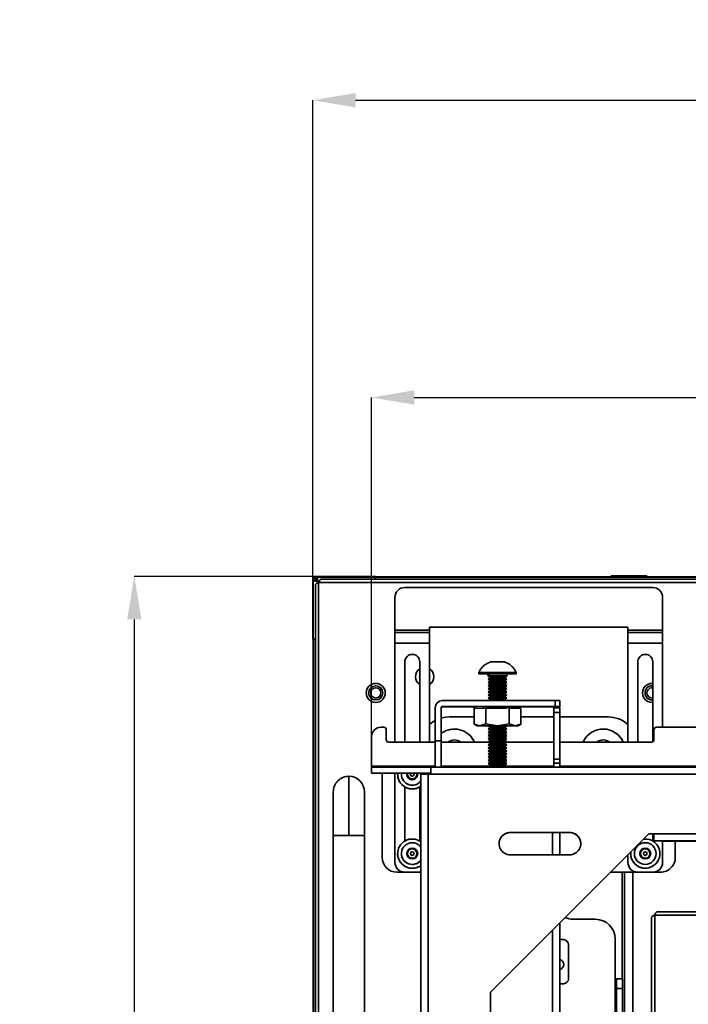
# Model space of a CAD drawing. Header units: millimetres. Extents: x 1 to 1119, y -1 to 863.
# Tile 27 of 211: x 145 to 216, y 421 to 527. Entities that reach past the tile are written whole.
import ezdxf

# ---------------------------------------------------------------- set-up
doc = ezdxf.new("R2010")
doc.units = ezdxf.units.MM
doc.header["$PDSIZE"] = -1
doc.styles.add('SLDTEXTSTYLE0', font='meiryo.ttc', dxfattribs={"width": 0.605})
doc.dimstyles.new('SLDDIMSTYLE0', dxfattribs={"dimtxt": 5.650301, "dimasz": 4.572, "dimexe": 0, "dimexo": 0.0625, "dimgap": 1.412575, "dimtad": 0, "dimtih": 1, "dimtoh": 1, "dimlfac": 3, "dimrnd": 1e-09, "dimzin": 12, "dimdsep": 46, "dimtxsty": 'SLDTEXTSTYLE0', "dimsah": 1, "dimcen": 0.09, "dimadec": 0, "dimazin": 3, "dimtfac": 1, "dimtofl": 0, "dimtmove": 0, "dimatfit": 3, "dimfxl": 1, "dimfrac": 2, "dimtolj": 1, "dimtzin": 12, "dimarcsym": 0})
doc.dimstyles.new('SLDDIMSTYLE1', dxfattribs={"dimtxt": 5.650301, "dimasz": 4.572, "dimexe": 0, "dimexo": 0.0625, "dimgap": 1.412575, "dimtad": 0, "dimtih": 1, "dimtoh": 1, "dimdec": 1, "dimlfac": 3, "dimrnd": 1e-09, "dimzin": 12, "dimdsep": 46, "dimtxsty": 'SLDTEXTSTYLE0', "dimsah": 1, "dimcen": 0.09, "dimadec": 0, "dimazin": 3, "dimtfac": 1, "dimtofl": 0, "dimtmove": 0, "dimatfit": 3, "dimfxl": 1, "dimfrac": 2, "dimtolj": 1, "dimtzin": 12, "dimarcsym": 0})

# ---------------------------------------------------------------- blocks, each defined once
blk = doc.blocks.new('*D24')
at = {"color": 0, "linetype": 'Continuous', "lineweight": -2}
for p, q in [((175.98, 467.07), (175.98, 517.91)), ((180.56, 517.91), (368.16, 517.91)), ((575.07, 517.91), (387.47, 517.91)), ((579.64, 467.07), (579.64, 517.91))]:
    blk.add_line(p, q, dxfattribs=at)
at = {"color": 0}
for points in [[(180.56, 518.68), (180.56, 517.15), (175.98, 517.91)], [(575.07, 517.15), (575.07, 518.68), (579.64, 517.91)]]:
    blk.add_solid(points, dxfattribs=at)
at = {"layer": 'Defpoints', "color": 0}
for p in [(175.98, 517.91), (175.98, 467.01), (579.64, 467.01)]:
    blk.add_point(p, dxfattribs=at)
at = {"color": 0, "lineweight": 18, "insert": (377.81, 526.41), "char_height": 5.65, "attachment_point": 2, "style": 'SLDTEXTSTYLE0'}
blk.add_mtext('\\A1;1210.5\\P(47.66)', dxfattribs=at)
blk = doc.blocks.new('*D25')
at = {"color": 0, "linetype": 'Continuous', "lineweight": -2}
for p, q in [((175.95, 467.04), (156.93, 467.04)), ((156.93, 462.46), (156.93, 363.34)), ((156.93, 244.38), (156.93, 343.51)), ((175.95, 239.81), (156.93, 239.81))]:
    blk.add_line(p, q, dxfattribs=at)
at = {"color": 0}
for points in [[(157.7, 462.46), (156.17, 462.46), (156.93, 467.04)], [(156.17, 244.38), (157.7, 244.38), (156.93, 239.81)]]:
    blk.add_solid(points, dxfattribs=at)
at = {"layer": 'Defpoints', "color": 0}
for p in [(176.01, 467.04), (156.93, 239.81), (176.01, 239.81)]:
    blk.add_point(p, dxfattribs=at)
at = {"color": 0, "lineweight": 18, "insert": (156.93, 361.93), "char_height": 5.65, "attachment_point": 2, "style": 'SLDTEXTSTYLE0'}
blk.add_mtext('\\A1;681.2\\P(26.82)', dxfattribs=at)
blk = doc.blocks.new('*D26')
at = {"color": 0, "linetype": 'Continuous', "lineweight": -2}
for p, q in [((182.24, 449.95), (182.24, 486.16)), ((186.81, 486.16), (368.16, 486.16)), ((568.81, 486.16), (387.47, 486.16)), ((573.39, 449.95), (573.39, 486.16))]:
    blk.add_line(p, q, dxfattribs=at)
at = {"color": 0}
for points in [[(186.81, 486.93), (186.81, 485.4), (182.24, 486.16)], [(568.81, 485.4), (568.81, 486.93), (573.39, 486.16)]]:
    blk.add_solid(points, dxfattribs=at)
at = {"layer": 'Defpoints', "color": 0}
for p in [(573.39, 486.16), (182.24, 449.89), (573.39, 449.89)]:
    blk.add_point(p, dxfattribs=at)
at = {"color": 0, "lineweight": 18, "insert": (377.81, 494.66), "char_height": 5.65, "attachment_point": 2, "style": 'SLDTEXTSTYLE0'}
blk.add_mtext('\\A1;1173.4\\P(46.20)', dxfattribs=at)

msp = doc.modelspace()

# ---------------------------------------------------------------- linework, layer by layer
at = {"color": 7, "linetype": 'Continuous', "lineweight": 35}
for p, q in [((176.011, 467.0083), (175.9843, 467.0083)), ((176.0113, 467.0353), (176.4324, 467.0353)), ((176.0113, 467.0086), (176.0113, 467.0353)), ((176.0113, 467.0086), (176.4324, 467.0086)), ((176.1026, 466.9853), (176.1026, 467.0086)), ((176.1026, 466.9853), (176.4485, 466.9853)), ((176.4324, 467.0353), (176.4324, 467.0086)), ((176.4324, 467.0353), (182.6774, 467.0353)), ((182.6774, 466.9819), (176.4498, 466.9819)), ((182.6774, 466.9819), (182.6774, 467.0353)), ((182.6774, 467.0086), (355.2376, 467.0086)), ((182.6774, 466.8572), (182.6774, 466.9819)), ((182.6774, 466.962), (355.2359, 466.962)), ((207.8193, 467.1146), (207.8193, 467.0879)), ((211.6526, 467.1146), (207.8193, 467.1146)), ((207.8193, 467.0879), (211.6526, 467.0879)), ((211.6526, 467.0879), (211.6526, 467.1146)), ((175.9843, 460.3416), (175.9843, 466.5866)), ((176.011, 466.5866), (175.9843, 466.5866)), ((176.0376, 460.3416), (176.0376, 466.5692)), ((176.1957, 466.5416), (176.0376, 466.5692)), ((176.1009, 466.8986), (176.1009, 466.5582)), ((176.4714, 466.8986), (176.1009, 466.8986)), ((176.6624, 466.5416), (176.1957, 466.5416)), ((176.3359, 466.6453), (176.2693, 466.6453)), ((176.2693, 466.6453), (176.2693, 466.5416)), ((176.2759, 466.1729), (176.2759, 240.671)), ((176.3693, 466.5416), (176.3693, 466.5453)), ((176.4774, 466.8238), (176.4774, 466.3572)), ((176.6093, 240.4353), (176.6093, 466.4086)), ((176.6093, 466.4086), (579.0159, 466.4086)), ((578.7802, 466.742), (176.845, 466.742)), ((182.6558, 466.742), (182.6774, 466.8572)), ((185.8109, 465.8652), (212.2693, 465.8652)), ((184.7526, 461.3159), (184.7526, 464.8068)), ((213.3276, 464.8068), (213.3276, 461.3159)), ((188.4568, 461.3159), (184.7526, 461.3159)), ((184.7526, 461.3159), (184.7526, 461.0633)), ((184.7526, 461.0633), (188.4568, 461.0633)), ((184.7526, 459.9303), (184.7526, 461.0633)), ((209.6234, 461.6319), (188.4568, 461.6319)), ((188.4568, 461.6319), (188.4568, 461.3159)), ((188.4568, 461.6268), (209.6234, 461.6268)), ((188.4568, 461.0633), (188.4568, 461.3159)), ((188.4568, 461.0633), (188.4568, 459.9303)), ((209.6234, 461.3159), (209.6234, 461.6319)), ((213.3276, 461.3159), (209.6234, 461.3159)), ((209.6234, 461.3159), (209.6234, 461.0633)), ((209.6234, 461.0633), (213.3276, 461.0633)), ((209.6234, 459.9303), (209.6234, 461.0633)), ((213.3276, 461.0633), (213.3276, 461.3159)), ((213.3276, 461.0633), (213.3276, 459.9303)), ((176.011, 246.5018), (176.011, 460.3416)), ((176.0376, 460.3416), (176.1624, 460.3416)), ((176.0576, 460.3416), (176.0576, 246.5018)), ((176.1624, 460.3416), (176.2759, 460.3629)), ((184.7526, 449.3589), (184.7526, 459.9303)), ((188.4568, 459.9303), (184.7526, 459.9303)), ((188.4568, 459.9303), (188.4568, 449.3589)), ((209.6234, 449.3589), (209.6234, 459.9303)), ((213.3276, 459.9303), (209.6234, 459.9303)), ((213.3276, 459.9303), (213.3276, 450.9463)), ((185.8109, 457.9358), (185.8109, 449.3589)), ((187.3984, 449.3589), (187.3984, 457.9358)), ((194.9298, 457.9176), (195.3204, 457.9214)), ((195.309, 457.9138), (194.9298, 457.9176)), ((196.0788, 457.9138), (195.309, 457.9138)), ((195.3204, 457.9214), (196.0902, 457.9214)), ((196.4694, 457.9176), (196.0788, 457.9138)), ((196.0902, 457.9214), (196.4694, 457.9176)), ((210.6818, 457.9358), (210.6818, 449.3589)), ((212.2693, 449.3943), (212.2693, 457.9358)), ((193.6996, 456.7919), (193.6996, 456.6652)), ((194.6996, 456.4652), (194.6996, 456.4069)), ((196.6996, 456.4069), (196.6996, 456.4652)), ((197.6996, 456.6652), (197.6996, 456.7919)), ((194.6996, 456.4069), (194.9496, 456.2319)), ((194.9496, 456.2319), (194.7116, 456.0653)), ((194.7116, 456.0652), (194.9496, 455.8986)), ((194.9496, 455.8986), (194.7116, 455.7319)), ((194.7116, 455.7318), (194.9496, 455.5652)), ((194.9496, 455.5653), (194.7116, 455.3986)), ((194.7116, 455.3985), (194.9496, 455.2319)), ((196.4496, 456.2319), (196.6995, 456.4069)), ((196.6876, 456.0653), (196.4496, 456.2319)), ((196.4496, 455.8986), (196.6876, 456.0652)), ((196.6876, 455.7319), (196.4496, 455.8986)), ((196.4496, 455.5652), (196.6876, 455.7318)), ((196.6876, 455.3986), (196.4496, 455.5653)), ((196.4496, 455.2319), (196.6876, 455.3985)), ((194.9496, 455.2319), (194.7116, 455.0653)), ((194.7116, 455.0652), (194.9496, 454.8986)), ((194.9496, 454.8986), (194.7116, 454.732)), ((194.7116, 454.7319), (194.9496, 454.5652)), ((194.9496, 454.5653), (194.7116, 454.3986)), ((194.7116, 454.3985), (194.9496, 454.2319)), ((196.6876, 455.0653), (196.4496, 455.2319)), ((196.4496, 454.8986), (196.6876, 455.0652)), ((196.6876, 454.732), (196.4496, 454.8986)), ((196.4496, 454.5652), (196.6876, 454.7319)), ((196.6876, 454.3986), (196.4496, 454.5653)), ((196.4496, 454.2319), (196.6876, 454.3985)), ((201.8394, 453.7883), (189.8112, 453.7883)), ((194.9496, 454.2319), (194.7116, 454.0653)), ((194.7116, 454.0652), (194.9496, 453.8986)), ((194.9496, 453.8986), (194.792, 453.7883)), ((196.6876, 454.0653), (196.4496, 454.2319)), ((196.4496, 453.8986), (196.6876, 454.0652)), ((196.6071, 453.7883), (196.4496, 453.8986)), ((201.8394, 453.1558), (201.8394, 453.7883)), ((202.3474, 453.7854), (202.3474, 453.1529)), ((189.0518, 453.0288), (189.0518, 449.4827)), ((189.6842, 453.0288), (189.6842, 449.4827)), ((201.8394, 453.1558), (189.8112, 453.1558)), ((189.8112, 453.1105), (189.8112, 453.1558)), ((189.8112, 453.1105), (193.1977, 453.1105)), ((193.1977, 453.1423), (193.2381, 453.1427)), ((193.1977, 451.2808), (193.1977, 453.1423)), ((193.2381, 453.1427), (193.3469, 452.9554)), ((194.1845, 453.1427), (193.2381, 453.1427)), ((193.3469, 452.9554), (194.4487, 452.9663)), ((194.1829, 453.1449), (194.1829, 453.1427)), ((194.4487, 451.2932), (194.4487, 452.9663)), ((194.4487, 452.9663), (196.6522, 452.9663)), ((196.8697, 453.1547), (196.3965, 453.15)), ((196.6522, 452.9663), (196.8697, 453.1547)), ((196.8697, 453.1547), (196.9505, 453.1547)), ((196.9505, 453.1547), (196.9505, 451.2932)), ((196.9505, 453.1547), (196.9909, 453.1543)), ((196.9909, 453.1543), (197.0997, 452.9649)), ((197.0997, 452.9649), (198.2014, 452.9539)), ((197.2163, 452.9637), (197.2163, 453.1449)), ((197.2163, 453.1105), (201.8394, 453.1105)), ((198.2014, 452.9539), (198.2014, 451.2808)), ((201.7149, 453.0199), (202.3474, 453.0199)), ((201.7149, 452.5148), (201.7149, 453.0199)), ((202.3474, 452.5148), (201.7149, 452.5148)), ((201.7149, 447.5429), (201.7149, 452.5148)), ((202.3474, 453.1135), (202.3474, 453.1529)), ((202.3474, 452.5148), (202.3474, 453.0199)), ((202.3474, 447.5429), (202.3474, 452.5148)), ((190.5734, 452.047), (193.1977, 452.047)), ((193.1977, 451.2808), (193.8232, 451.0935)), ((193.212, 451.2725), (193.533, 451.0872)), ((193.8232, 451.0935), (194.4487, 451.2932)), ((194.4487, 451.2932), (195.6996, 451.0997)), ((195.6996, 451.0997), (196.9505, 451.2932)), ((196.9505, 451.2932), (197.576, 451.0935)), ((197.576, 451.0935), (198.2014, 451.2808)), ((197.8661, 451.0872), (198.2158, 451.2891)), ((198.2014, 452.047), (201.7149, 452.047)), ((202.3474, 452.047), (207.5068, 452.047)), ((183.5621, 450.9463), (183.2975, 450.9463)), ((183.8267, 450.6818), (183.8267, 449.6234)), ((194.7454, 451.089), (194.7116, 451.0653)), ((194.7116, 451.0653), (194.9496, 450.8986)), ((194.9496, 450.8987), (194.7116, 450.732)), ((194.7116, 450.7319), (194.9496, 450.5653)), ((194.9496, 450.5653), (194.7116, 450.3987)), ((194.7116, 450.3986), (194.9496, 450.232)), ((194.9496, 450.232), (194.7116, 450.0654)), ((196.4496, 450.8986), (196.6876, 451.0653)), ((196.6876, 450.732), (196.4496, 450.8987)), ((196.4496, 450.5653), (196.6876, 450.7319)), ((196.6876, 450.3987), (196.4496, 450.5653)), ((196.4496, 450.232), (196.6876, 450.3986)), ((196.6876, 450.0654), (196.4496, 450.232)), ((196.6876, 451.0653), (196.6538, 451.089)), ((212.4017, 449.6234), (212.4017, 450.6818)), ((212.6662, 450.9463), (245.7391, 450.9463)), ((182.2392, 446.785), (182.2392, 449.888)), ((184.0912, 449.3589), (189.0518, 449.3589)), ((189.0032, 449.4403), (188.9656, 449.3589)), ((189.0518, 449.5348), (189.0032, 449.4403)), ((189.0518, 449.4827), (189.6842, 449.4827)), ((189.0518, 449.4827), (189.0518, 446.6753)), ((189.6842, 449.4827), (189.6842, 446.6753)), ((189.6842, 449.3589), (194.7684, 449.3589)), ((194.7116, 450.0653), (194.9496, 449.8987)), ((194.9496, 449.8987), (194.7116, 449.732)), ((194.7116, 449.7319), (194.9496, 449.5653)), ((194.9496, 449.5654), (194.7116, 449.3987)), ((194.7116, 449.3986), (194.9496, 449.232)), ((194.9496, 449.232), (194.7116, 449.0654)), ((194.7116, 449.0653), (194.9496, 448.8987)), ((196.4496, 449.8987), (196.6876, 450.0653)), ((196.6876, 449.732), (196.4496, 449.8987)), ((196.4496, 449.5653), (196.6876, 449.7319)), ((196.6876, 449.3987), (196.4496, 449.5654)), ((196.4496, 449.232), (196.6876, 449.3986)), ((196.6876, 449.0654), (196.4496, 449.232)), ((196.4496, 448.8987), (196.6876, 449.0653)), ((196.6308, 449.3589), (201.7149, 449.3589)), ((202.3474, 449.3589), (212.1371, 449.3589)), ((204.8782, 449.4403), (204.8406, 449.3589)), ((194.9496, 448.8987), (194.7116, 448.732)), ((194.7116, 448.732), (194.9496, 448.5653)), ((194.9496, 448.5654), (194.7116, 448.3987)), ((194.7116, 448.3986), (194.9496, 448.232)), ((194.9496, 448.232), (194.7116, 448.0654)), ((194.7116, 448.0653), (194.9496, 447.8987)), ((196.6876, 448.732), (196.4496, 448.8987)), ((196.4496, 448.5653), (196.6876, 448.732)), ((196.6876, 448.3987), (196.4496, 448.5654)), ((196.4496, 448.232), (196.6876, 448.3986)), ((196.6876, 448.0654), (196.4496, 448.232)), ((196.4496, 447.8987), (196.6876, 448.0653)), ((194.9496, 447.8987), (194.7116, 447.7321)), ((194.7116, 447.732), (194.9496, 447.5654)), ((194.9496, 447.5654), (194.7116, 447.3987)), ((194.7116, 447.3986), (194.9496, 447.232)), ((194.9496, 447.2321), (194.7116, 447.0654)), ((194.7116, 447.0653), (194.9496, 446.8987)), ((196.6876, 447.7321), (196.4496, 447.8987)), ((196.4496, 447.5654), (196.6876, 447.732)), ((196.6876, 447.3987), (196.4496, 447.5654)), ((196.4496, 447.232), (196.6876, 447.3986)), ((196.6876, 447.0654), (196.4496, 447.2321)), ((196.4496, 446.8987), (196.6876, 447.0653)), ((202.3474, 447.5429), (201.7149, 447.5429)), ((201.7149, 447.1137), (201.7149, 447.5429)), ((201.7149, 447.1137), (202.3474, 447.1137)), ((201.7149, 446.6753), (201.7149, 447.1137)), ((202.3474, 447.5429), (202.3474, 447.1137)), ((202.3474, 446.6753), (202.3474, 447.1137)), ((182.2392, 446.785), (182.2392, 446.6753)), ((182.2392, 446.6753), (182.2392, 446.0428)), ((188.5892, 446.6753), (182.2392, 446.6753)), ((188.5892, 446.0428), (182.2392, 446.0428)), ((182.2392, 446.0428), (182.2392, 446.0263)), ((182.2392, 446.0263), (188.5892, 446.0263)), ((183.3979, 437.0438), (183.3979, 446.0263)), ((184.7526, 436.5197), (184.7526, 446.0263)), ((185.0426, 445.9142), (185.0426, 445.9127)), ((185.4448, 445.9149), (185.4448, 445.9142)), ((186.032, 445.9924), (186.0578, 446.0263)), ((186.032, 445.9924), (186.2551, 445.4599)), ((186.0328, 445.9905), (186.06, 446.0263)), ((186.4142, 445.9194), (186.4142, 445.9154)), ((186.7952, 445.9154), (186.7952, 445.9194)), ((187.1008, 446.0263), (187.1766, 445.8454)), ((187.1774, 445.8465), (187.102, 446.0263)), ((187.5308, 268.1187), (187.5308, 445.9158)), ((187.7593, 446.0263), (187.7646, 445.9149)), ((188.1628, 446.0263), (188.1668, 445.9142)), ((188.2903, 445.9202), (188.2903, 268.1231)), ((188.2903, 445.9202), (188.5892, 445.9202)), ((188.4568, 446.0263), (188.4568, 445.9202)), ((188.5892, 446.6753), (247.8558, 446.6753)), ((188.5892, 445.9202), (188.5892, 446.6753)), ((247.8558, 445.9202), (188.5892, 445.9202)), ((194.7633, 446.7683), (194.8563, 446.6753)), ((194.9496, 446.8987), (194.7634, 446.7683)), ((196.6358, 446.7683), (196.4496, 446.8987)), ((196.5428, 446.6753), (196.6358, 446.7683)), ((179.8426, 445.7019), (179.8426, 439.3686)), ((185.0591, 445.6857), (185.0591, 445.6868)), ((185.0593, 445.6857), (185.0591, 445.6857)), ((185.164, 445.3085), (185.164, 445.3096)), ((185.1644, 445.3086), (185.164, 445.3085)), ((185.3594, 444.9692), (185.3594, 444.9703)), ((185.36, 444.9696), (185.3594, 444.9692)), ((186.2551, 445.4599), (186.8279, 445.387)), ((186.8279, 445.387), (187.1774, 445.8465)), ((185.6331, 444.6891), (185.6331, 444.6902)), ((185.6337, 444.6898), (185.6331, 444.6891)), ((185.8109, 444.5671), (185.8109, 438.7931)), ((185.9678, 444.4859), (185.9678, 444.487)), ((185.9683, 444.4869), (185.9678, 444.4859)), ((186.3426, 444.3724), (186.3426, 444.3735)), ((186.3428, 444.3734), (186.3426, 444.3724)), ((186.7338, 444.3556), (186.7338, 444.3567)), ((187.1169, 444.4366), (187.1169, 444.4377)), ((187.3984, 438.7931), (187.3984, 444.5669)), ((187.4678, 444.6103), (187.4678, 444.6114)), ((197.0558, 439.7026), (203.4058, 439.7026)), ((197.0558, 439.6989), (197.0558, 439.7026)), ((197.0558, 439.6989), (203.4058, 439.6989)), ((202.3474, 439.6989), (202.3474, 437.3214)), ((203.4058, 439.7026), (203.4058, 439.6989)), ((178.176, 439.3686), (178.176, 408.7019)), ((181.5093, 408.7019), (181.5093, 439.3686)), ((194.9392, 422.6372), (211.8725, 439.5703)), ((194.9392, 422.6336), (211.8725, 439.5667)), ((212.4017, 439.5703), (211.8725, 439.5703)), ((211.8725, 439.5667), (211.8725, 439.5703)), ((211.8725, 439.5667), (212.4017, 439.5667)), ((212.2693, 438.7931), (212.2693, 439.5667)), ((212.4017, 439.5703), (247.8558, 439.5703)), ((212.4017, 438.8065), (212.4017, 439.5703)), ((247.8558, 438.8065), (212.4017, 438.8065)), ((212.4017, 438.8021), (212.4017, 438.8065)), ((213.3276, 438.7921), (213.3276, 436.5197)), ((245.7391, 438.79), (214.5183, 438.79)), ((214.6823, 438.79), (214.6823, 437.0438)), ((186.2534, 437.9111), (186.0323, 437.3778)), ((186.0331, 437.3767), (186.1428, 437.6415)), ((186.1428, 437.6415), (186.2534, 437.9081)), ((186.8258, 437.9862), (186.2534, 437.9111)), ((186.2534, 437.9081), (186.5396, 437.9457)), ((186.2534, 437.9111), (186.2534, 437.9081)), ((186.5396, 437.9457), (186.8258, 437.9832)), ((187.1771, 437.5281), (186.8258, 437.9862)), ((186.8258, 437.9832), (186.8258, 437.9862)), ((186.8258, 437.9832), (187.0015, 437.7542)), ((186.956, 436.9947), (187.1771, 437.5281)), ((187.0015, 437.7542), (187.1763, 437.5261)), ((209.9288, 437.2294), (209.9226, 437.6168)), ((210.9038, 437.3722), (211.1198, 437.9077)), ((210.9046, 437.3712), (211.0118, 437.637)), ((211.0118, 437.637), (211.1198, 437.9047)), ((211.6915, 437.9883), (211.1198, 437.9077)), ((211.1198, 437.9047), (211.4057, 437.945)), ((211.1198, 437.9077), (211.1198, 437.9047)), ((211.4057, 437.945), (211.6915, 437.9854)), ((212.0472, 437.5336), (211.6915, 437.9883)), ((211.6915, 437.9883), (211.6915, 437.9854)), ((211.6915, 437.9854), (211.8694, 437.758)), ((211.8312, 436.9982), (212.0472, 437.5336)), ((211.8694, 437.758), (212.0464, 437.5316)), ((183.3979, 437.0409), (183.3979, 437.0438)), ((184.7526, 436.5146), (184.7526, 436.5197)), ((185.0426, 437.4477), (185.0426, 437.4468)), ((185.0856, 437.0817), (185.0856, 437.0828)), ((185.0859, 437.0818), (185.0856, 437.0817)), ((185.2239, 436.7154), (185.2239, 436.7165)), ((185.2243, 436.7156), (185.2239, 436.7154)), ((185.4448, 437.4484), (185.4448, 437.4477)), ((186.3835, 436.9196), (186.0323, 437.3778)), ((186.956, 436.9947), (186.3835, 436.9196)), ((186.4142, 437.4529), (186.4142, 437.4489)), ((186.7952, 437.4489), (186.7952, 437.4529)), ((203.4058, 437.3214), (197.0558, 437.3214)), ((209.6234, 436.5197), (209.6234, 437.3177)), ((209.6234, 436.5146), (209.6234, 436.5197)), ((209.9134, 437.4477), (209.9134, 437.4465)), ((209.9455, 437.1308), (209.9455, 437.1319)), ((209.9457, 437.1309), (209.9455, 437.1308)), ((210.0719, 436.7602), (210.0719, 436.7613)), ((210.0723, 436.7604), (210.0719, 436.7602)), ((210.2865, 436.4327), (210.2865, 436.4338)), ((210.287, 436.4332), (210.2865, 436.4327)), ((210.3156, 437.4484), (210.3156, 437.4477)), ((211.2595, 436.9175), (210.9038, 437.3722)), ((211.2595, 436.9175), (211.8312, 436.9982)), ((211.285, 437.4529), (211.285, 437.4489)), ((211.666, 437.4489), (211.666, 437.4529)), ((212.6355, 437.4477), (212.6355, 437.4484)), ((212.6935, 436.4676), (212.6935, 436.4688)), ((212.8985, 436.8012), (212.8985, 436.8024)), ((213.014, 437.1754), (213.014, 437.1765)), ((213.0376, 437.4458), (213.0376, 437.4477)), ((213.3276, 436.5197), (213.3276, 436.5146)), ((214.6823, 437.0438), (214.6823, 437.0409)), ((184.9854, 435.4563), (184.9854, 435.4534)), ((185.8015, 435.4563), (184.9854, 435.4563)), ((187.5308, 435.4534), (184.9854, 435.4534)), ((185.4489, 436.3949), (185.4489, 436.396)), ((185.4494, 436.3954), (185.4489, 436.3949)), ((185.7466, 436.1405), (185.7466, 436.1416)), ((185.7471, 436.1413), (185.7466, 436.1405)), ((187.3984, 435.4614), (185.8109, 435.4614)), ((185.8109, 435.4614), (185.8109, 435.4563)), ((185.8109, 435.4563), (187.3984, 435.4563)), ((186.0981, 435.9681), (186.0981, 435.9692)), ((186.0985, 435.9691), (186.0981, 435.9681)), ((186.4815, 435.8885), (186.4815, 435.8897)), ((186.4816, 435.8897), (186.4815, 435.8885)), ((186.8726, 435.9068), (186.8726, 435.908)), ((187.247, 436.0218), (187.247, 436.0229)), ((187.5308, 435.4697), (187.3984, 435.4614)), ((187.5308, 435.4646), (187.3984, 435.4563)), ((187.3984, 435.4563), (187.3984, 435.4614)), ((187.5308, 435.4563), (187.4079, 435.4563)), ((213.0948, 435.4534), (207.7592, 435.4534)), ((210.6723, 435.4563), (207.7621, 435.4563)), ((209.267, 401.7293), (209.267, 435.4534)), ((210.1526, 401.7293), (210.1526, 435.4534)), ((210.5758, 436.1688), (210.5758, 436.1699)), ((210.5763, 436.1696), (210.5758, 436.1688)), ((212.2693, 435.4614), (210.6818, 435.4614)), ((210.6818, 435.4614), (210.6818, 435.4563)), ((210.6818, 435.4563), (212.2693, 435.4563)), ((210.9216, 435.9852), (210.9216, 435.9863)), ((210.922, 435.9862), (210.9216, 435.9852)), ((211.3023, 435.8933), (211.3023, 435.8944)), ((211.3024, 435.8944), (211.3023, 435.8933)), ((211.6938, 435.899), (211.6938, 435.9001)), ((212.0716, 436.0019), (212.0716, 436.003)), ((212.2693, 435.4563), (212.2693, 435.4614)), ((213.0948, 435.4563), (212.2787, 435.4563)), ((212.412, 436.1955), (212.412, 436.1966)), ((213.0948, 435.4534), (213.0948, 435.4563)), ((291.7868, 431.2219), (212.725, 431.2219)), ((203.8026, 430.4337), (206.1557, 430.4337)), ((212.1559, 430.6529), (212.1559, 276.8776)), ((212.4893, 276.6419), (212.4893, 430.8886)), ((212.4893, 430.8886), (291.7868, 430.8886)), ((202.3474, 430.0417), (202.3474, 283.9979)), ((202.3474, 428.2561), (202.7443, 428.2561)), ((208.2724, 428.317), (208.2724, 424.0837)), ((203.2734, 427.7269), (203.2734, 424.0816)), ((208.3994, 424.0837), (208.2724, 424.0837)), ((208.3994, 424.0837), (209.0318, 424.0837)), ((208.3994, 424.0837), (208.3994, 423.0254)), ((209.0318, 424.0837), (209.0318, 423.0254)), ((202.7443, 423.5524), (202.3474, 423.5524)), ((208.3994, 423.0254), (209.0318, 423.0254)), ((208.3994, 423.0254), (208.3994, 412.2605)), ((209.0318, 423.0254), (209.0318, 412.2605)), ((194.9392, 291.406), (194.9392, 422.6372))]:
    msp.add_line(p, q, dxfattribs=at)
at = {"color": 8, "linetype": 'Continuous', "lineweight": 35}
for p, q in [((176.3359, 466.5416), (176.3359, 466.6453)), ((176.4359, 466.8425), (176.4359, 466.8453)), ((176.4693, 466.7786), (176.4774, 466.7786)), ((189.0518, 446.785), (182.2392, 446.785)), ((194.7872, 446.785), (189.6842, 446.785)), ((201.7149, 446.785), (196.6119, 446.785)), ((247.8558, 446.785), (202.3474, 446.785)), ((201.5879, 439.6989), (201.5879, 437.3214)), ((178.176, 439.3686), (179.8426, 439.3686)), ((179.8426, 439.3686), (181.5093, 439.3686)), ((209.013, 424.0837), (209.013, 435.4534)), ((201.5879, 429.2823), (201.5879, 284.7574)), ((208.2724, 424.0837), (208.2724, 399.4219))]:
    msp.add_line(p, q, dxfattribs=at)
at = {"color": 7, "linetype": 'Continuous', "lineweight": 35, "flags": 128}
for points in [[(187.3984, 456.192), (187.3776, 456.3419), (187.3984, 456.4919)], [(188.4568, 456.4919), (188.4776, 456.3419), (188.4568, 456.192)], [(194.5106, 456.656), (194.3798, 456.6566), (194.0476, 456.6588), (193.8191, 456.6613), (193.7088, 456.6641), (193.7236, 456.667), (193.8626, 456.6697), (194.117, 456.6722), (194.4708, 456.6742), (194.9018, 456.6757), (195.383, 456.6765), (195.884, 456.6766), (196.3735, 456.676), (196.8206, 456.6747), (197.1973, 456.6728), (197.4799, 456.6704), (197.6506, 456.6677), (197.6987, 456.6649), (197.6212, 456.662), (197.423, 456.6594), (197.423, 456.6594)], [(194.6036, 456.6626), (194.5699, 456.6629), (194.5188, 456.6641), (194.5324, 456.6631), (194.5674, 456.6579), (194.5867, 456.653), (194.6057, 456.6461), (194.6148, 456.6418), (194.6237, 456.637), (194.6321, 456.6315), (194.6402, 456.6254), (194.655, 456.6113), (194.6678, 456.5947), (194.6868, 456.5552), (194.6996, 456.4652), (194.6996, 456.4652)], [(197.423, 456.6594), (197.1165, 456.6571), (196.7805, 456.6556)], [(196.9948, 453.1475), (197.1518, 453.1459), (197.2682, 453.1435), (197.2682, 453.141), (197.2163, 453.1397)], [(189.0518, 451.6585), (188.8095, 451.5119), (188.4568, 451.2385)], [(190.5734, 452.047), (189.954, 451.9859), (189.6842, 451.9199)], [(193.8232, 451.0935), (193.6979, 451.092), (193.6067, 451.0905), (193.5514, 451.0889), (193.5329, 451.0873), (193.5514, 451.0857), (193.6067, 451.0841), (193.6979, 451.0825), (193.8232, 451.0811)], [(194.7081, 451.088), (194.7272, 451.086), (194.7406, 451.0857)], [(196.6585, 451.0857), (196.6994, 451.0874), (196.6261, 451.0895), (196.4302, 451.0912), (196.1377, 451.0925), (195.7871, 451.093), (195.425, 451.0928), (195.0993, 451.0919)], [(197.576, 451.0811), (197.7013, 451.0825), (197.7924, 451.0841), (197.8477, 451.0857), (197.8662, 451.0873), (197.8477, 451.0889), (197.7924, 451.0905), (197.7013, 451.092), (197.576, 451.0935)], [(186.0347, 446.0263), (186.0247, 445.917), (186.0698, 445.6953)], [(186.429, 445.8418), (186.4142, 445.9146), (186.4142, 445.9154)], [(187.5308, 445.2165), (187.3761, 445.0487), (187.0531, 444.8452)], [(187.049, 438.5198), (187.3728, 438.3175), (187.5308, 438.1468)], [(186.7952, 437.4489), (186.7952, 437.4488), (186.7807, 437.3759)]]:
    msp.add_lwpolyline(points, dxfattribs=at)
at = {"color": 8, "linetype": 'Continuous', "lineweight": 35, "flags": 128}
msp.add_lwpolyline([(194.6996, 456.4652), (194.7163, 456.4662), (194.8379, 456.4681)], dxfattribs=at)
at = {"color": 7, "linetype": 'Continuous', "lineweight": 35}
for centre, radius in [((182.7026, 454.6119), 1.0167), ((182.7026, 454.6119), 0.7562), ((182.7026, 454.6119), 0.55), ((211.4755, 437.4484), 1.1599), ((186.6047, 437.4529), 0.58), ((186.6047, 437.4529), 0.1905), ((211.4755, 437.4529), 0.58), ((211.4755, 437.4529), 0.1905)]:
    msp.add_circle(centre, radius, dxfattribs=at)
for centre, radius, start, end in [((176.0108, 466.8238), 0.4667, 0, 19.804489), ((176.4693, 466.6453), 0.2, 90, 180), ((185.8109, 464.8068), 1.0583, 89.999399, 179.998987), ((212.2693, 464.8068), 1.0583, 0.001013, 90.000601), ((186.6047, 457.9358), 0.7937, 0.000276, 179.999724), ((186.6047, 457.9307), 0.7937, 0.000037, 179.999963), ((211.4755, 457.9358), 0.7937, 0.000276, 179.999724), ((211.4755, 457.9307), 0.7937, 0.000037, 179.999963), ((195.6996, 324.7725), 132.0345, 89.132074, 90.867926), ((195.6836, 386.8056), 69.6082, 89.569161, 90.809945), ((196.2969, 440.9649), 15.4472, 88.506363, 90.333478), ((195.6839, 387.2501), 68.822, 89.569597, 90.80952), ((195.6839, 386.9167), 68.822, 89.569597, 90.80952), ((195.6839, 386.5834), 68.822, 89.569597, 90.80952), ((195.6996, 410.9686), 45.2695, 89.050743, 90.949257), ((195.6996, 409.5767), 46.3279, 89.072432, 90.927568), ((195.6996, 409.0878), 46.4836, 89.075538, 90.924462), ((196.2894, 440.7719), 15.2984, 88.508498, 90.331358), ((196.2894, 440.4386), 15.2984, 88.508498, 90.331358), ((196.2902, 440.1837), 15.22, 88.5038, 90.336055), ((212.2026, 454.6119), 1.0167, 86.240202, 273.759798), ((212.2026, 454.6119), 0.7562, 84.942488, 275.057512), ((195.6838, 386.1585), 68.9135, 89.570038, 90.808314), ((195.6838, 385.8252), 68.9135, 89.570038, 90.808314), ((195.6831, 385.6944), 68.711, 89.568213, 90.810139), ((195.6996, 408.8067), 46.4313, 89.074496, 90.925504), ((195.6996, 408.5767), 46.3279, 89.072432, 90.927568), ((195.6996, 408.2434), 46.3279, 89.072432, 90.927568), ((196.2898, 439.7795), 15.2909, 88.509218, 90.332977), ((196.2901, 439.479), 15.2581, 88.507258, 90.334936), ((196.2901, 439.1456), 15.2581, 88.507258, 90.334936), ((212.2026, 454.6119), 0.55, 83.037937, 276.962063), ((189.8112, 453.0288), 0.7595, 89.999757, 179.998744), ((195.6831, 385.3611), 68.711, 89.568213, 90.810139), ((195.6996, 407.9101), 46.3279, 89.072432, 90.927568), ((195.6996, 407.5768), 46.3279, 89.072432, 90.927568), ((196.2901, 438.8123), 15.2581, 88.507258, 90.334936), ((201.9669, 431.7039), 22.0848, 89.012718, 90.330726), ((189.8112, 453.0289), 0.127, 89.996001, 180.003999), ((189.8112, 452.9835), 0.127, 90.000505, 179.999495), ((195.6857, 329.9781), 123.1746, 89.641579, 90.729361), ((201.9665, 431.0108), 22.1454, 89.01452, 90.328924), ((201.9671, 475.1576), 22.0474, 269.668155, 270.988401), ((207.5068, 448.8719), 3.175, 48.189685, 90), ((183.2975, 449.888), 1.0583, 89.998782, 180.00068), ((183.5621, 450.6818), 0.2646, 0.001397, 90.000755), ((191.1026, 448.4219), 2.3333, 23.674348, 127.436113), ((195.4965, 228.9429), 222.1569, 89.947621, 90.431555), ((195.0534, 595.8504), 144.7745, 269.513135, 269.85898), ((195.0912, 431.9601), 19.1318, 89.975762, 91.14742), ((195.6842, 382.1754), 68.8967, 89.570269, 90.808848), ((195.6839, 381.9168), 68.822, 89.569597, 90.80952), ((195.6839, 381.5835), 68.822, 89.569597, 90.80952), ((195.6996, 404.5768), 46.3279, 89.072432, 90.927568), ((195.6996, 404.2435), 46.3279, 89.072432, 90.927568), ((195.6996, 403.9101), 46.3279, 89.072432, 90.927568), ((195.9027, 228.939), 222.1608, 89.568449, 90.052379), ((196.2894, 435.772), 15.2984, 88.508498, 90.331358), ((196.2894, 435.4387), 15.2984, 88.508498, 90.331358), ((196.2894, 435.1054), 15.2984, 88.508498, 90.331358), ((196.3595, 592.7599), 141.684, 270.126408, 270.491945), ((206.9776, 448.4219), 2.3333, 23.674348, 154.123548), ((212.6662, 450.6818), 0.2646, 89.997413, 180.000435), ((184.0912, 449.6234), 0.2646, 180.000173, 270.001979), ((191.1026, 448.4219), 1.1667, 53.42481, 126.57519), ((195.6839, 381.2501), 68.822, 89.569597, 90.80952), ((195.6838, 380.9612), 68.7777, 89.569197, 90.80992), ((195.6838, 380.492), 68.9135, 89.570038, 90.808314), ((195.6831, 380.3612), 68.711, 89.568213, 90.810139), ((195.6996, 403.4212), 46.4836, 89.075538, 90.924462), ((195.6996, 403.1402), 46.4313, 89.074496, 90.925504), ((195.6996, 402.9102), 46.3279, 89.072432, 90.927568), ((196.2894, 434.772), 15.2984, 88.508498, 90.331358), ((196.2902, 434.5172), 15.22, 88.5038, 90.336055), ((196.2898, 434.1129), 15.2909, 88.509218, 90.332977), ((196.2901, 433.8124), 15.2581, 88.507258, 90.334936), ((206.9776, 448.4219), 1.1667, 53.42481, 126.57519), ((212.1371, 449.6235), 0.2646, 269.999245, 359.998603), ((195.6831, 380.0279), 68.711, 89.568213, 90.810139), ((195.6831, 379.6945), 68.711, 89.568213, 90.810139), ((195.6842, 379.1755), 68.8967, 89.570269, 90.808848), ((195.6996, 402.5768), 46.3279, 89.072432, 90.927568), ((195.6996, 402.2435), 46.3279, 89.072432, 90.927568), ((195.6996, 401.9102), 46.3279, 89.072432, 90.927568), ((196.2901, 433.4791), 15.2581, 88.507258, 90.334936), ((196.2901, 433.1457), 15.2581, 88.507258, 90.334936), ((196.2894, 432.7721), 15.2984, 88.508498, 90.331358), ((195.6839, 378.9169), 68.822, 89.569597, 90.80952), ((195.6839, 378.5835), 68.822, 89.569597, 90.80952), ((195.6839, 378.2502), 68.822, 89.569597, 90.80952), ((195.6996, 401.5768), 46.3279, 89.072432, 90.927568), ((195.6996, 401.2435), 46.3279, 89.072432, 90.927568), ((195.6996, 400.9102), 46.3279, 89.072432, 90.927568), ((196.2894, 432.4387), 15.2984, 88.508498, 90.331358), ((196.2894, 432.1054), 15.2984, 88.508498, 90.331358), ((196.2894, 431.7721), 15.2984, 88.508498, 90.331358), ((186.6047, 445.9142), 1.5621, 175.885173, 306.36083), ((186.6047, 445.9149), 1.1599, 174.489145, 292.74094), ((186.6047, 445.9142), 1.1599, 180.001237, 322.979464), ((186.6047, 445.9194), 0.58, 202.740095, 10.618502), ((186.6052, 445.9165), 0.5004, 167.323512, 198.836346), ((186.6047, 445.9195), 0.1905, 145.876332, 202.746193), ((186.6047, 445.9194), 0.1905, 202.737541, 34.126314), ((186.6047, 445.9154), 0.1905, 202.737491, 0.000718), ((186.6048, 445.9164), 0.4999, 327.604921, 12.699082), ((188.1003, 412.7249), 33.1958, 89.67207, 90.982946), ((195.6725, 385.1152), 61.6597, 89.533423, 90.844874), ((195.6996, 401.5365), 45.3684, 89.052813, 90.947187), ((196.2682, 433.202), 13.5713, 88.447574, 90.3948), ((179.8426, 444.0353), 1.6667, 90, 180.019558), ((179.8426, 444.0353), 1.6667, 0.018976, 90), ((186.6022, 445.912), 1.5596, 183.291874, 188.341974), ((186.6043, 445.9123), 1.5617, 197.702882, 202.746019), ((186.607, 445.9138), 1.5649, 212.099558, 217.132521), ((186.6046, 445.9164), 0.4999, 206.625665, 256.5143), ((186.6047, 445.9165), 0.5, 268.971506, 317.870233), ((186.6023, 445.9096), 1.5585, 226.494375, 231.548327), ((186.6035, 445.91), 1.5595, 240.894818, 245.945445), ((186.6045, 445.9113), 1.5611, 255.295795, 260.341125), ((186.6046, 445.9136), 1.5634, 269.701298, 274.739553), ((186.6047, 445.9124), 1.5621, 284.09841, 289.139786), ((186.6074, 445.9078), 1.5569, 298.489906, 303.548428), ((197.0558, 438.512), 1.1906, 89.999256, 270.000744), ((197.0558, 438.5084), 1.1906, 89.998666, 180.000378), ((203.4058, 438.512), 1.1906, 269.999574, 90.000426), ((203.4058, 438.5083), 1.1906, 0.001884, 89.999072), ((186.6047, 437.4477), 1.5621, 53.638117, 247.477264), ((186.6047, 437.4484), 1.1599, 67.477383, 322.981524), ((211.4755, 437.4477), 1.5621, 188.031218, 96.216101), ((213.9894, 531.181), 92.3925, 269.015338, 270.328001), ((186.6046, 437.4499), 0.4999, 157.474476, 212.601632), ((186.6047, 437.4499), 0.5, 97.475994, 157.476847), ((186.6047, 437.4499), 0.5, 37.478658, 97.474261), ((186.6047, 437.4499), 0.5, 341.352541, 37.475437), ((211.4756, 437.4499), 0.5, 158.034428, 213.119767), ((211.4755, 437.4499), 0.5, 98.032659, 158.031414), ((211.4755, 437.4499), 0.5, 38.034032, 98.031695), ((211.4756, 437.45), 0.5, 341.85541, 38.03239), ((184.9855, 437.0439), 1.5875, 180.001524, 269.999731), ((184.9854, 437.041), 1.5875, 180.001346, 270.000088), ((185.8109, 436.5197), 1.0583, 180.001014, 270.000331), ((185.8109, 436.5146), 1.0583, 180.001014, 270.000331), ((186.6024, 437.4452), 1.5598, 188.42795, 193.477027), ((186.6079, 437.4475), 1.5657, 202.849481, 207.879908), ((186.6088, 437.4491), 1.5674, 217.241972, 222.266816), ((186.6047, 437.4477), 1.1599, 180.001291, 322.9799), ((186.6047, 437.45), 0.5, 222.360951, 271.244758), ((186.6047, 437.4489), 0.1905, 180.002087, 337.473643), ((186.6047, 437.45), 0.5, 283.706294, 333.60405), ((210.6818, 436.5197), 1.0583, 180.001014, 270.000331), ((210.6818, 436.5146), 1.0583, 180.001014, 270.000331), ((211.4704, 437.4449), 1.5569, 186.579433, 191.63842), ((211.4799, 437.4478), 1.5669, 201.003301, 206.030161), ((211.4808, 437.4499), 1.5688, 215.40306, 220.423558), ((211.4755, 437.4477), 1.1599, 180.001011, 359.998989), ((211.4755, 437.45), 0.5, 222.944699, 271.804139), ((211.4755, 437.4489), 0.1905, 179.996068, 278.034585), ((211.4755, 437.4489), 0.1905, 278.030532, 0.000469), ((211.4755, 437.45), 0.5001, 284.260316, 334.202968), ((212.2693, 436.5197), 1.0583, 269.999669, 359.998986), ((212.2693, 436.5146), 1.0583, 269.999669, 359.998986), ((211.4815, 437.4405), 1.5542, 316.176532, 321.244329), ((211.4812, 437.4429), 1.5557, 330.579485, 335.642068), ((211.4764, 437.4455), 1.5612, 344.990517, 350.035428), ((213.0948, 437.0438), 1.5875, 269.999554, 359.99955), ((213.0948, 437.0409), 1.5875, 269.999197, 359.999727), ((186.6058, 437.4473), 1.564, 231.639205, 236.675416), ((186.6041, 437.4442), 1.5604, 246.032006, 251.079681), ((186.6047, 437.4477), 1.5621, 247.477024, 306.361096), ((186.6047, 437.4463), 1.5627, 260.437878, 265.478527), ((186.6047, 437.4456), 1.5619, 274.835157, 279.877289), ((186.6027, 437.4507), 1.5674, 289.24394, 294.268892), ((186.594, 437.4612), 1.5809, 303.647796, 306.341265), ((211.475, 437.445), 1.5612, 229.787549, 234.832314), ((211.4734, 437.4408), 1.5567, 244.179959, 249.23958), ((211.4756, 437.4465), 1.5628, 258.591682, 263.631655), ((211.4757, 437.4445), 1.5608, 272.985494, 278.03182), ((211.4758, 437.4452), 1.5615, 287.38742, 292.431226), ((211.4744, 437.4475), 1.5642, 301.791649, 306.826906), ((203.8026, 432.5504), 2.1167, 245.604993, 270), ((206.1557, 428.317), 2.1167, 0, 90), ((202.7443, 427.7269), 0.5292, 0, 90), ((202.2151, 425.6102), 0.5503, 283.909242, 76.090758), ((202.7443, 424.0816), 0.5292, 270, 360)]:
    msp.add_arc(centre, radius, start, end, dxfattribs=at)
at = {"color": 8, "linetype": 'Continuous', "lineweight": 35}
for centre, radius, start, end in [((187.9276, 456.3419), 0.9833, 122.556811, 237.443189), ((187.9276, 456.3419), 0.9833, 302.556811, 57.443189), ((195.6442, 376.5669), 79.9053, 89.243244, 90.578209)]:
    msp.add_arc(centre, radius, start, end, dxfattribs=at)
at = {"color": 7, "linetype": 'Continuous', "lineweight": 35}
for centre, major_axis, ratio, start_param, end_param in [((195.6996, 453.2123), (1.5167, 0), 0.99425521, 3.18776291, 3.31275688), ((195.6996, 453.2123), (1.4663, 1.4614), 0.2652835, 4.80633144, 4.93132541), ((186.6047, 445.9134), (0.0831, 1.5668), 0.99561709, 1.62399186, 1.68155377), ((186.6047, 445.9134), (-0.1143, 1.5648), 0.99561696, 1.64314741, 1.80647421), ((186.6047, 445.9134), (-0.3097, 1.5378), 0.99561521, 1.768095, 1.9314218), ((186.6047, 445.9134), (-0.5001, 1.4864), 0.99561196, 1.89311492, 2.05644171), ((186.6047, 445.9134), (-0.6824, 1.4114), 0.9956074, 2.01824771, 2.18157451), ((186.6047, 445.9134), (-0.8536, 1.314), 0.99560183, 2.14352674, 2.30685354), ((186.6047, 445.9134), (-1.0111, 1.196), 0.99559558, 2.26897608, 2.43230288), ((186.6047, 445.9134), (1.1524, -1.0592), 0.99558906, 5.53620169, 5.69952848), ((186.6047, 445.9134), (1.2754, -0.906), 0.99558267, 5.66201998, 5.82534678), ((186.6047, 445.9134), (1.3781, -0.7388), 0.99557681, 5.78801371, 5.83724908), ((186.6047, 437.4469), (0.0127, 1.5689), 0.99561723, 1.56279224, 1.72611904), ((186.6047, 437.4469), (-0.1844, 1.558), 0.99561651, 1.68771701, 1.85104381), ((186.6047, 437.4469), (-0.3784, 1.5223), 0.99561421, 1.8126854, 1.9760122), ((211.4755, 437.4469), (0.038, 1.5685), 0.9956172, 1.59509694, 1.71010899), ((211.4755, 437.4469), (-0.1592, 1.5608), 0.9956167, 1.67170471, 1.83503151), ((211.4755, 437.4469), (-0.3538, 1.5282), 0.99561459, 1.79666497, 1.95999177), ((211.4755, 437.4469), (-0.5426, 1.4713), 0.99561102, 1.92170734, 2.08503413), ((211.4755, 437.4469), (1.4745, -0.518), 0.99557088, 5.94301655, 6.10634335), ((211.4755, 437.4469), (1.5273, -0.3293), 0.99556745, 6.0693122, 6.232639), ((211.4755, 437.4469), (1.5563, -0.1355), 0.99556552, 6.19568422, 6.35901102), ((186.6047, 437.4469), (-0.5662, 1.4623), 0.99561047, 1.93774126, 2.10106805), ((186.6047, 437.4469), (-0.7449, 1.3791), 0.99560552, 2.06292283, 2.22624963), ((186.6047, 437.4469), (-0.9115, 1.2742), 0.99559966, 2.18826039, 2.35158719), ((186.6047, 437.4469), (-1.0635, 1.1492), 0.99559327, 2.3137743, 2.4771011), ((186.6047, 437.4469), (1.1985, -1.0063), 0.99558674, 5.58106644, 5.74439324), ((186.6047, 437.4469), (1.3144, -0.8478), 0.9955805, 5.70694905, 5.87027584), ((211.4755, 437.4469), (-0.7226, 1.391), 0.99560621, 2.04687093, 2.21019772), ((211.4755, 437.4469), (-0.8909, 1.2888), 0.99560045, 2.17218713, 2.33551393), ((211.4755, 437.4469), (-1.0449, 1.1663), 0.9955941, 2.29767768, 2.46100448), ((211.4755, 437.4469), (1.1822, -1.0256), 0.99558757, 5.56494593, 5.72827272), ((211.4755, 437.4469), (1.3007, -0.8689), 0.99558127, 5.6908056, 5.8541324), ((211.4755, 437.4469), (1.3986, -0.6988), 0.99557558, 5.81683688, 5.98016367)]:
    msp.add_ellipse(centre, major_axis=major_axis, ratio=ratio, start_param=start_param, end_param=end_param, dxfattribs=at)
for points, knots in [([(175.9843, 467.0083), (175.9847, 467.0118), (175.9855, 467.0189), (175.9917, 467.0278), (176.0007, 467.0341), (176.0077, 467.0349), (176.0113, 467.0353)], [0, 0, 0, 0, 0.2500453, 0.49995764, 0.75000083, 1, 1, 1, 1]), ([(175.9843, 466.5866), (175.9843, 466.6087), (175.9843, 466.6528), (175.9843, 466.7559), (175.9843, 466.8766), (175.9843, 466.9644), (175.9843, 467.0083)], [0, 0, 0, 0, 0.24999819, 0.50000211, 0.75000484, 1, 1, 1, 1]), ([(176.011, 467.0083), (176.011, 467.0083), (176.011, 467.0084), (176.011, 467.0085), (176.011, 467.0085), (176.0111, 467.0086), (176.0112, 467.0086), (176.0112, 467.0086), (176.0113, 467.0086)], [0, 0, 0, 0, 0.26686618, 0.38621236, 0.50704116, 0.61378764, 0.73313382, 1, 1, 1, 1]), ([(176.011, 466.5866), (176.011, 466.6087), (176.011, 466.6528), (176.011, 466.7559), (176.011, 466.8766), (176.011, 466.9644), (176.011, 467.0083)], [0, 0, 0, 0, 0.24999819, 0.50000211, 0.75000484, 1, 1, 1, 1]), ([(176.4324, 467.0353), (176.4338, 467.0347), (176.4367, 467.0334), (176.4407, 467.0237), (176.4445, 467.0096), (176.4475, 466.9947), (176.4492, 466.9853), (176.4498, 466.9819)], [0, 0, 0, 0, 0.22137575, 0.44266784, 0.66274116, 0.88164133, 1, 1, 1, 1]), ([(176.4498, 466.9819), (176.4485, 466.9855), (176.4459, 466.9926), (176.4417, 467.0014), (176.4372, 467.0075), (176.434, 467.0082), (176.4324, 467.0086)], [0, 0, 0, 0, 0.24999725, 0.49991464, 0.74994376, 1, 1, 1, 1]), ([(181.1026, 466.9819), (181.1026, 466.9854), (181.1026, 466.9924), (181.1026, 467.0012), (181.1026, 467.0074), (181.1026, 467.0082), (181.1026, 467.0086)], [0, 0, 0, 0, 0.24994632, 0.49998067, 0.75000678, 1, 1, 1, 1]), ([(176.0376, 466.5692), (176.0305, 466.5705), (176.0164, 466.5731), (175.9987, 466.5774), (175.9866, 466.5818), (175.985, 466.585), (175.9843, 466.5866)], [0, 0, 0, 0, 0.25268409, 0.50353335, 0.75261502, 1, 1, 1, 1]), ([(176.0376, 466.5692), (176.0341, 466.5705), (176.027, 466.5731), (176.0181, 466.5774), (176.0121, 466.5818), (176.0113, 466.585), (176.011, 466.5866)], [0, 0, 0, 0, 0.24998157, 0.50005217, 0.74986714, 1, 1, 1, 1]), ([(176.2693, 466.8453), (176.2718, 466.8453), (176.2768, 466.8453), (176.3153, 466.8453), (176.3704, 466.8453), (176.4141, 466.8453), (176.4359, 466.8453)], [0, 0, 0, 0, 0.24999781, 0.50002952, 0.75000692, 1, 1, 1, 1]), ([(176.6093, 466.4086), (176.5656, 466.389), (176.4782, 466.3497), (176.368, 466.2908), (176.291, 466.2318), (176.281, 466.1926), (176.2759, 466.1729)], [0, 0, 0, 0, 0.250012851, 0.500014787, 0.750000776, 1, 1, 1, 1]), ([(176.3359, 466.6453), (176.3377, 466.662), (176.3405, 466.6878), (176.357, 466.7189), (176.3742, 466.7401), (176.3955, 466.7574), (176.4265, 466.774), (176.4525, 466.7768), (176.4693, 466.7786)], [0, 0, 0, 0, 0.23944215, 0.36822161, 0.50003053, 0.62880087, 0.76056678, 1, 1, 1, 1]), ([(176.3693, 466.5453), (176.3724, 466.5712), (176.3787, 466.6231), (176.4167, 466.6834), (176.4525, 466.7043), (176.4656, 466.7119)], [0, 0, 0, 0, 0.38722197, 0.77448435, 1, 1, 1, 1]), ([(176.845, 466.742), (176.8253, 466.7369), (176.786, 466.7269), (176.7271, 466.6498), (176.6682, 466.5397), (176.6289, 466.4523), (176.6093, 466.4086)], [0, 0, 0, 0, 0.25000125, 0.50000587, 0.75000884, 1, 1, 1, 1]), ([(176.011, 461.8953), (176.0114, 461.8953), (176.0121, 461.8953), (176.0183, 461.8953), (176.0271, 461.8953), (176.0341, 461.8953), (176.0376, 461.8953)], [0, 0, 0, 0, 0.2499843, 0.5000015, 0.74982849, 1, 1, 1, 1]), ([(175.9843, 460.3416), (175.9851, 460.3416), (175.9867, 460.3416), (175.999, 460.3416), (176.0166, 460.3416), (176.0306, 460.3416), (176.0376, 460.3416)], [0, 0, 0, 0, 0.25001852, 0.50002334, 0.74983796, 1, 1, 1, 1]), ([(194.9327, 457.9126), (194.8019, 457.8584), (194.5217, 457.7424), (194.1576, 457.4494), (193.8736, 457.1302), (193.7615, 456.8935), (193.7186, 456.8028)], [0, 0, 0, 0, 0.25038408, 0.53629527, 0.82222426, 1, 1, 1, 1]), ([(197.6844, 456.8007), (197.6696, 456.8382), (197.5956, 457.0255), (197.3686, 457.3177), (197.0128, 457.6419), (196.6966, 457.8419), (196.499, 457.8989), (196.4563, 457.9112)], [0, 0, 0, 0, 0.07088876, 0.35449679, 0.6381046, 0.92171694, 1, 1, 1, 1]), ([(194.6655, 456.6687), (194.7312, 456.6692), (194.88, 456.6704), (195.178, 456.6715), (195.4834, 456.672), (195.7562, 456.6721), (196.0414, 456.6719), (196.3148, 456.6712), (196.5507, 456.6701), (196.73, 456.6689), (196.8453, 456.6674), (196.9131, 456.6657), (196.895, 456.6636), (196.7831, 456.6623), (196.7336, 456.6617)], [0, 0, 0, 0, 0.09031904, 0.20456326, 0.27142193, 0.34393892, 0.42078691, 0.50000079, 0.57921452, 0.65606291, 0.72858027, 0.79543707, 0.90968218, 1, 1, 1, 1]), ([(194.8379, 456.4681), (194.8348, 456.4965), (194.8285, 456.5555), (194.7819, 456.6227), (194.7239, 456.662), (194.6845, 456.6665), (194.6655, 456.6687)], [0, 0, 0, 0, 0.27024779, 0.56243612, 0.78974113, 1, 1, 1, 1]), ([(196.6996, 456.4652), (196.6982, 456.5031), (196.6962, 456.5544), (196.6986, 456.6089), (196.7135, 456.63), (196.7205, 456.6365), (196.7273, 456.641), (196.7328, 456.6441), (196.7388, 456.6468), (196.7481, 456.6504), (196.7611, 456.654), (196.7859, 456.659), (196.8399, 456.6645), (196.8867, 456.6649), (196.8752, 456.6644), (196.8708, 456.6642)], [0, 0, 0, 0, 0.31279326, 0.42350934, 0.44193401, 0.45682174, 0.46344211, 0.46992775, 0.47676832, 0.48436812, 0.50318453, 0.52844086, 0.60208602, 0.85139418, 1, 1, 1, 1]), ([(178.176, 444.0353), (178.176, 444.0165), (178.176, 443.9784), (178.176, 443.6686), (178.176, 443.1787), (178.176, 442.524), (178.176, 441.7627), (178.176, 440.9533), (178.176, 440.1498), (178.176, 439.6212), (178.176, 439.3686)], [0, 0, 0, 0, 0.12967239, 0.26373411, 0.399192, 0.53285642, 0.66176491, 0.78353865, 0.8965629, 1, 1, 1, 1]), ([(181.5093, 439.3686), (181.5093, 439.5578), (181.5093, 439.9725), (181.5093, 440.6401), (181.5093, 441.3858), (181.5093, 442.1665), (181.5093, 442.9134), (181.5093, 443.5302), (181.5093, 443.9538), (181.5093, 444.0081), (181.5093, 444.0353)], [0, 0, 0, 0, 0.07751828, 0.16993331, 0.27798494, 0.40159917, 0.53940187, 0.68835605, 0.84378943, 1, 1, 1, 1]), ([(212.725, 431.2219), (212.7053, 431.2169), (212.666, 431.2069), (212.6071, 431.1298), (212.5482, 431.0196), (212.5089, 430.9323), (212.4893, 430.8886)], [0, 0, 0, 0, 0.25000342, 0.49999874, 0.75000123, 1, 1, 1, 1]), ([(212.4893, 430.8886), (212.4456, 430.869), (212.3582, 430.8297), (212.2481, 430.7708), (212.171, 430.7118), (212.161, 430.6726), (212.1559, 430.6529)], [0, 0, 0, 0, 0.24998953, 0.49999415, 0.74999959, 1, 1, 1, 1])]:
    msp.add_open_spline(points, degree=3, knots=knots, dxfattribs=at)
at = {"color": 8, "linetype": 'Continuous', "lineweight": 35}
msp.add_open_spline([(194.736, 456.6612), (194.7152, 456.6613), (194.636, 456.6619), (194.5559, 456.663), (194.4852, 456.6648), (194.5044, 456.6668), (194.6162, 456.6681), (194.6655, 456.6687)], degree=3, knots=[0, 0, 0, 0, 0.06996243, 0.266056, 0.44684299, 0.7557723, 1, 1, 1, 1], dxfattribs=at)

# ---------------------------------------------------------------- dimensions: what is measured, and where the dimension line sits
at = {"color": 7, "linetype": 'Continuous', "lineweight": 18}
for base, p1, p2, text, dimstyle, picture, middle in [((175.9843, 517.9146), (579.6409, 467.0083), (175.9843, 467.0083), '1210.5\\P(47.66)', 'SLDDIMSTYLE0', '*D24', (377.8126, 517.9146)), ((573.3861, 486.1646), (182.2392, 449.888), (573.3861, 449.888), '<>\\P(46.20)', 'SLDDIMSTYLE1', '*D26', (377.8126, 486.1646))]:
    dim = msp.add_linear_dim(base=base, p1=p1, p2=p2, text=text, dimstyle=dimstyle, dxfattribs=at)
    dim.commit()
    dim.dimension.update_dxf_attribs({"geometry": picture, "text_midpoint": middle, "dimtype": 160})
dim = msp.add_linear_dim(base=(156.9333, 239.8086), p1=(176.0113, 467.0353), p2=(176.0113, 239.8086), angle=90, text='681.2\\P(26.82)', dimstyle='SLDDIMSTYLE0', dxfattribs=at)
dim.commit()
dim.dimension.update_dxf_attribs({"geometry": '*D25', "text_midpoint": (156.9333, 353.4219), "dimtype": 160})

doc.saveas('drawing.dxf')
